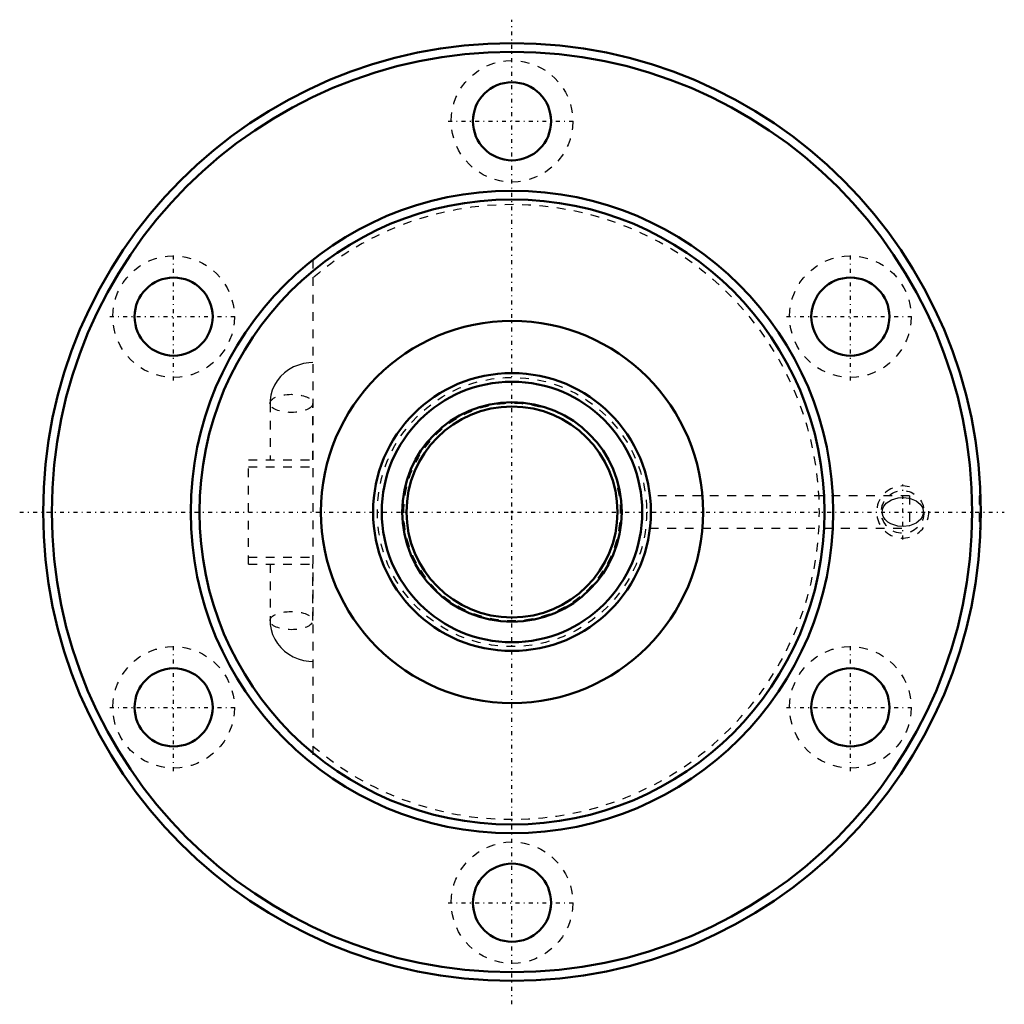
# Model space of a CAD drawing. Header units: millimetres. Extents: x -57 to 57, y -57 to 57.
import ezdxf

# ---------------------------------------------------------------- set-up
doc = ezdxf.new("R2010")
doc.units = ezdxf.units.MM
doc.linetypes.add('Center', pattern=[1.5, 0.45, -0.5, 0.05, -0.5])
doc.linetypes.add('Dashed', pattern=[2, 1, -1])
for name, color, linetype, lineweight in [('2d ConnectionPoints', 7, 'Continuous', 50), ('AM_0', 7, 'Continuous', 50), ('AM_5', 3, 'Continuous', 25), ('AM_7', 7, 'Center', 25), ('AM_9', 6, 'Dashed', 25)]:
    doc.layers.add(name, color=color, linetype=linetype, lineweight=lineweight)

# ---------------------------------------------------------------- blocks, each defined once
blk = doc.blocks.new('1_BNF_3210A_5RR_nut_0_in_BNF3210A_5RRG1_730LC5A_00__2')
at = {"layer": 'AM_0'}
for centre, radius in [((0, 0), 54), ((0, 0), 53), ((0, 45), 4.5), ((0, 0), 37), ((0, 0), 36), ((-38.97, 22.5), 4.5), ((38.97, 22.5), 4.5), ((0, 0), 22), ((-38.97, -22.5), 4.5), ((38.97, -22.5), 4.5), ((0, -45), 4.5)]:
    blk.add_circle(centre, radius, dxfattribs=at)
at = {"layer": 'AM_5', "linetype": 'Dashed'}
blk.add_arc((45, 0), 3, 75, 15, dxfattribs=at)
at = {"layer": 'AM_7'}
for p, q in [((0, -56.7), (0, 56.7)), ((-7.35, 45), (7.35, 45)), ((-38.97, 15.15), (-38.97, 29.85)), ((38.97, 15.15), (38.97, 29.85)), ((-46.32, 22.5), (-31.62, 22.5)), ((31.62, 22.5), (46.32, 22.5)), ((45, -3.15), (45, 3.15)), ((-56.7, 0), (56.7, 0)), ((-38.97, -29.85), (-38.97, -15.15)), ((38.97, -29.85), (38.97, -15.15)), ((-46.32, -22.5), (-31.62, -22.5)), ((31.62, -22.5), (46.32, -22.5)), ((-7.35, -45), (7.35, -45))]:
    blk.add_line(p, q, dxfattribs=at)
at = {"layer": 'AM_9'}
for p, q in [((-22.94, 29.03), (-22.94, -29.03)), ((-27.87, 12.51), (-27.87, 6)), ((-22.94, 6), (-22.94, 12.51)), ((-30.34, -6), (-30.34, 6)), ((-30.34, 6), (-22.94, 6)), ((-30.34, 5.2), (-22.94, 5.2)), ((45.8, 1.88), (15.89, 1.88)), ((45.8, 1.88), (45.8, -1.88)), ((54, 1.88), (53.8, 1.88)), ((53.8, 1.88), (53.8, -1.88)), ((15.89, -1.88), (45.8, -1.88)), ((53.8, -1.88), (54, -1.88)), ((-30.34, -5.2), (-22.94, -5.2)), ((-30.34, -6), (-22.94, -6)), ((-27.87, -6), (-27.87, -12.51)), ((-22.94, -12.51), (-22.94, -6))]:
    blk.add_line(p, q, dxfattribs=at)
for points in [[(-22.94, 17.21), (-23.38, 17.19), (-24, 17.1), (-24.6, 16.93), (-25.18, 16.7), (-25.73, 16.39), (-26.22, 16.02), (-26.67, 15.59), (-27.05, 15.11), (-27.36, 14.59), (-27.61, 14.03), (-27.77, 13.46), (-27.86, 12.87), (-27.87, 12.51)], [(45.8, -1.58), (45.73, -1.59), (45.08, -1.66), (44.42, -1.62), (43.63, -1.38), (43.27, -1.17), (42.97, -0.88), (42.74, -0.52), (42.63, -0.09), (42.66, 0.29), (42.79, 0.61), (43.09, 1.01), (43.7, 1.41), (44.47, 1.63), (45.1, 1.66), (45.72, 1.59), (45.8, 1.58)], [(45.8, 1.58), (46.53, 1.29), (47.02, 0.9), (47.26, 0.53), (47.36, 0.16), (47.35, -0.22), (47.25, -0.55), (47.05, -0.86), (46.55, -1.28), (45.8, -1.58)], [(-27.87, -12.51), (-27.85, -12.97), (-27.75, -13.55), (-27.58, -14.11), (-27.33, -14.65), (-27.02, -15.16), (-26.64, -15.62), (-26.2, -16.03), (-25.72, -16.39), (-25.19, -16.69), (-24.62, -16.93), (-24.02, -17.09), (-23.41, -17.19), (-22.94, -17.21)]]:
    blk.add_lwpolyline(points, dxfattribs=at)
for centre, radius in [((0, 45), 7), ((-38.97, 22.5), 7), ((38.97, 22.5), 7), ((45, 0), 2.46), ((-38.97, -22.5), 7), ((38.97, -22.5), 7), ((0, -45), 7)]:
    blk.add_circle(centre, radius, dxfattribs=at)
blk.add_arc((0, 0), 35.4, 229.6073, 130.3927, dxfattribs=at)
for centre in [(-25.41, 12.51), (-25.41, -12.51)]:
    blk.add_ellipse(centre, major_axis=(-2.47, 0), ratio=0.422618, dxfattribs=at)
blk = doc.blocks.new('2_BNF3210A_5RRG1_730LC5A_00__shaft_0_in_BNF3210A_5RRG1_730LC5A_00__2')
at = {"layer": 'AM_0'}
for radius in [16, 15, 12.65, 12.15]:
    blk.add_circle((0, 0), radius, dxfattribs=at)
at = {"layer": 'AM_5', "linetype": 'Dashed'}
blk.add_arc((0, 0), 12.5, 75, 15, dxfattribs=at)
at = {"layer": 'AM_9'}
blk.add_circle((0, 0), 15.5, dxfattribs=at)

msp = doc.modelspace()

# ---------------------------------------------------------------- linework, layer by layer
at = {"layer": '2d ConnectionPoints'}
msp.add_point((0, 0), dxfattribs=at)
msp.add_point((0, 0), dxfattribs=at)

# ---------------------------------------------------------------- block references
for name in ['1_BNF_3210A_5RR_nut_0_in_BNF3210A_5RRG1_730LC5A_00__2', '2_BNF3210A_5RRG1_730LC5A_00__shaft_0_in_BNF3210A_5RRG1_730LC5A_00__2']:
    msp.add_blockref(name, (0, 0))

doc.saveas('drawing.dxf')
